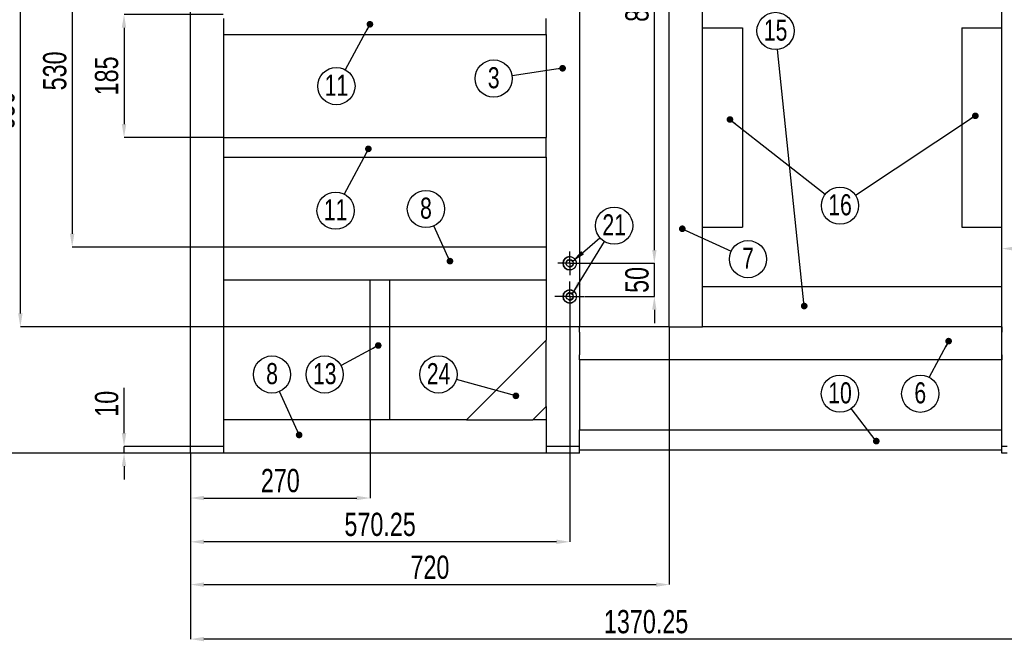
# Model space of a CAD drawing. Header units: millimetres. Extents: x 0 to 841, y 0 to 594.
# Tile 3 of 19: x 119 to 267, y 187 to 281. Entities that reach past the tile are written whole.
import ezdxf

# ---------------------------------------------------------------- set-up
doc = ezdxf.new("R2010")
doc.units = ezdxf.units.MM
doc.header["$PDSIZE"] = -1
doc.linetypes.add('CENTERX2', pattern=[20.32, 12.7, -2.54, 2.54, -2.54])
for name, color, linetype in [('COTES', 1, 'Continuous'), ('NOTES', 6, 'Continuous'), ('TRAIT-FINS', 9, 'Continuous'), ('TRAIT-MIXTES', 3, 'CENTERX2')]:
    doc.layers.add(name, color=color, linetype=linetype)
doc.layers.add('TRAIT-FORT', color=4, linetype='Continuous', lineweight=25)
doc.styles.add('SLDTEXTSTYLE0', font='TXT', dxfattribs={"width": 0.75})
doc.dimstyles.new('SLDDIMSTYLE6', dxfattribs={"dimtxt": 0.18, "dimasz": 1, "dimexe": 0, "dimexo": 0.0625, "dimgap": 0, "dimtad": 0, "dimtih": 1, "dimtoh": 1, "dimdec": 0, "dimrnd": 1e-09, "dimzin": 0, "dimdsep": 46, "dimtxsty": 'Standard', "dimblk1": 'DOT', "dimblk2": 'DOT', "dimsah": 1, "dimcen": 0.09, "dimadec": 0, "dimazin": 0, "dimtfac": 1, "dimtdec": 0, "dimtofl": 0, "dimtmove": 0, "dimatfit": 3, "dimldrblk": 'DOT', "dimfxl": 1, "dimfrac": 2, "dimtolj": 1, "dimtzin": 0, "dimarcsym": 0})
doc.dimstyles.new('SLDDIMSTYLE7', dxfattribs={"dimtxt": 0.18, "dimasz": 2, "dimexe": 0, "dimexo": 0.0625, "dimgap": 0, "dimtad": 0, "dimtih": 1, "dimtoh": 1, "dimdec": 0, "dimrnd": 1e-09, "dimzin": 0, "dimdsep": 46, "dimtxsty": 'Standard', "dimsah": 1, "dimcen": 0.09, "dimadec": 0, "dimazin": 0, "dimtfac": 2, "dimtdec": 0, "dimtofl": 0, "dimtmove": 0, "dimatfit": 3, "dimfxl": 1, "dimfrac": 2, "dimtolj": 1, "dimtzin": 0, "dimarcsym": 0})
doc.dimstyles.new('SLDDIMSTYLE8', dxfattribs={"dimtxt": 3.5, "dimasz": 2, "dimexe": 0, "dimexo": 0.0625, "dimgap": 0.875, "dimtad": 1, "dimlfac": 10, "dimrnd": 1e-09, "dimzin": 12, "dimdsep": 46, "dimtxsty": 'SLDTEXTSTYLE0', "dimsah": 1, "dimcen": 0.09, "dimadec": 0, "dimazin": 3, "dimtfac": 1, "dimtmove": 0, "dimatfit": 0, "dimfxl": 1, "dimfrac": 2, "dimtolj": 1, "dimtzin": 12, "dimarcsym": 0})
doc.dimstyles.new('SLDDIMSTYLE9', dxfattribs={"dimtxt": 3.5, "dimasz": 2, "dimexe": 0, "dimexo": 0.0625, "dimgap": 0.875, "dimtad": 1, "dimlfac": 10, "dimrnd": 1e-09, "dimzin": 12, "dimdsep": 46, "dimtxsty": 'SLDTEXTSTYLE0', "dimsah": 1, "dimcen": 0.09, "dimadec": 0, "dimazin": 3, "dimtfac": 1, "dimtofl": 0, "dimtmove": 0, "dimatfit": 3, "dimfxl": 1, "dimfrac": 2, "dimtolj": 1, "dimtzin": 12, "dimarcsym": 0})

# ---------------------------------------------------------------- blocks, each defined once
blk = doc.blocks.new('_D_32')
at = {"layer": 'COTES', "color": 0, "lineweight": -2, "transparency": 16777216}
for p, q in [((216.98, 234.63), (216.98, 195.89)), ((144.98, 215.63), (144.98, 195.89)), ((146.98, 195.89), (214.98, 195.89))]:
    blk.add_line(p, q, dxfattribs=at)
at = {"layer": 'COTES', "color": 0, "transparency": 16777216}
for points in [[(146.98, 196.22), (146.98, 195.56), (144.98, 195.89)], [(214.98, 196.22), (214.98, 195.56), (216.98, 195.89)]]:
    blk.add_solid(points, dxfattribs=at)
at = {"layer": 'Defpoints', "color": 0, "transparency": 16777216}
for p in [(216.98, 234.69), (144.98, 215.69), (216.98, 195.89)]:
    blk.add_point(p, dxfattribs=at)
at = {"layer": 'COTES', "color": 0, "transparency": 16777216, "insert": (180.98, 200.26), "char_height": 3.5, "attachment_point": 2, "style": 'SLDTEXTSTYLE0'}
blk.add_mtext('\\A1;720', dxfattribs=at)
blk = doc.blocks.new('_D_33')
at = {"layer": 'COTES', "color": 0, "lineweight": -2, "transparency": 16777216}
for p, q in [((266.98, 216.25), (266.98, 246.45)), ((268.98, 246.45), (284.98, 246.45)), ((286.98, 240.25), (286.98, 246.45))]:
    blk.add_line(p, q, dxfattribs=at)
at = {"layer": 'COTES', "color": 0, "transparency": 16777216}
for points in [[(268.98, 246.79), (268.98, 246.12), (266.98, 246.45)], [(284.98, 246.79), (284.98, 246.12), (286.98, 246.45)]]:
    blk.add_solid(points, dxfattribs=at)
at = {"layer": 'Defpoints', "color": 0, "transparency": 16777216}
for p in [(286.98, 246.45), (286.98, 240.19), (266.98, 216.19)]:
    blk.add_point(p, dxfattribs=at)
at = {"layer": 'COTES', "color": 0, "transparency": 16777216, "insert": (276.98, 250.83), "char_height": 3.5, "attachment_point": 2, "style": 'SLDTEXTSTYLE0'}
blk.add_mtext('\\A1;200', dxfattribs=at)
blk = doc.blocks.new('_D_35')
at = {"layer": 'COTES', "color": 0, "lineweight": -2, "transparency": 16777216}
for p, q in [((144.91, 325.69), (110.98, 325.69)), ((110.98, 323.69), (110.98, 217.69)), ((144.91, 215.69), (110.98, 215.69))]:
    blk.add_line(p, q, dxfattribs=at)
at = {"layer": 'COTES', "color": 0, "transparency": 16777216}
for points in [[(110.64, 323.69), (111.31, 323.69), (110.98, 325.69)], [(110.64, 217.69), (111.31, 217.69), (110.98, 215.69)]]:
    blk.add_solid(points, dxfattribs=at)
at = {"layer": 'Defpoints', "color": 0, "transparency": 16777216}
for p in [(144.98, 325.69), (110.98, 215.69), (144.98, 215.69)]:
    blk.add_point(p, dxfattribs=at)
at = {"layer": 'COTES', "color": 0, "transparency": 16777216, "insert": (106.6, 270.69), "char_height": 3.5, "attachment_point": 2, "rotation": 90, "style": 'SLDTEXTSTYLE0'}
blk.add_mtext('\\A1;1100', dxfattribs=at)
blk = doc.blocks.new('_D_37')
at = {"layer": 'COTES', "color": 0, "lineweight": -2, "transparency": 16777216}
for p, q in [((149.91, 299.69), (127.18, 299.69)), ((127.18, 297.69), (127.18, 248.69)), ((149.91, 246.69), (127.18, 246.69))]:
    blk.add_line(p, q, dxfattribs=at)
at = {"layer": 'COTES', "color": 0, "transparency": 16777216}
for points in [[(126.85, 297.69), (127.51, 297.69), (127.18, 299.69)], [(126.85, 248.69), (127.51, 248.69), (127.18, 246.69)]]:
    blk.add_solid(points, dxfattribs=at)
at = {"layer": 'Defpoints', "color": 0, "transparency": 16777216}
for p in [(149.98, 299.69), (127.18, 246.69), (149.98, 246.69)]:
    blk.add_point(p, dxfattribs=at)
at = {"layer": 'COTES', "color": 0, "transparency": 16777216, "insert": (122.8, 273.19), "char_height": 3.5, "attachment_point": 2, "rotation": 90, "style": 'SLDTEXTSTYLE0'}
blk.add_mtext('\\A1;530', dxfattribs=at)
blk = doc.blocks.new('_D_38')
at = {"layer": 'COTES', "color": 0, "lineweight": -2, "transparency": 16777216}
for p, q in [((203.41, 299.69), (119.39, 299.69)), ((119.39, 236.69), (119.39, 297.69)), ((203.41, 234.69), (119.39, 234.69))]:
    blk.add_line(p, q, dxfattribs=at)
at = {"layer": 'COTES', "color": 0, "transparency": 16777216}
for points in [[(119.05, 297.69), (119.72, 297.69), (119.39, 299.69)], [(119.05, 236.69), (119.72, 236.69), (119.39, 234.69)]]:
    blk.add_solid(points, dxfattribs=at)
at = {"layer": 'Defpoints', "color": 0, "transparency": 16777216}
for p in [(119.39, 299.69), (203.48, 299.69), (203.48, 234.69)]:
    blk.add_point(p, dxfattribs=at)
at = {"layer": 'COTES', "color": 0, "transparency": 16777216, "insert": (115.01, 267.19), "char_height": 3.5, "attachment_point": 2, "rotation": 90, "style": 'SLDTEXTSTYLE0'}
blk.add_mtext('\\A1;650', dxfattribs=at)
blk = doc.blocks.new('_D_40')
at = {"layer": 'COTES', "color": 0, "lineweight": -2, "transparency": 16777216}
for p, q in [((149.91, 281.69), (134.98, 281.69)), ((134.98, 279.69), (134.98, 265.19)), ((149.91, 263.19), (134.98, 263.19))]:
    blk.add_line(p, q, dxfattribs=at)
at = {"layer": 'COTES', "color": 0, "transparency": 16777216}
for points in [[(134.64, 279.69), (135.31, 279.69), (134.98, 281.69)], [(134.64, 265.19), (135.31, 265.19), (134.98, 263.19)]]:
    blk.add_solid(points, dxfattribs=at)
at = {"layer": 'Defpoints', "color": 0, "transparency": 16777216}
for p in [(149.98, 281.69), (134.98, 263.19), (149.98, 263.19)]:
    blk.add_point(p, dxfattribs=at)
at = {"layer": 'COTES', "color": 0, "transparency": 16777216, "insert": (130.6, 272.44), "char_height": 3.5, "attachment_point": 2, "rotation": 90, "style": 'SLDTEXTSTYLE0'}
blk.add_mtext('\\A1;185', dxfattribs=at)
blk = doc.blocks.new('_D_44')
at = {"layer": 'COTES', "color": 0, "lineweight": -2, "transparency": 16777216}
for p, q in [((198.54, 325.69), (214.73, 325.69)), ((214.73, 246.24), (214.73, 323.69)), ((203.82, 244.24), (214.73, 244.24))]:
    blk.add_line(p, q, dxfattribs=at)
at = {"layer": 'COTES', "color": 0, "transparency": 16777216}
for points in [[(214.4, 323.69), (215.06, 323.69), (214.73, 325.69)], [(214.4, 246.24), (215.06, 246.24), (214.73, 244.24)]]:
    blk.add_solid(points, dxfattribs=at)
at = {"layer": 'Defpoints', "color": 0, "transparency": 16777216}
for p in [(198.48, 325.69), (214.73, 325.69), (203.76, 244.24)]:
    blk.add_point(p, dxfattribs=at)
at = {"layer": 'COTES', "color": 0, "transparency": 16777216, "insert": (210.36, 284.97), "char_height": 3.5, "attachment_point": 2, "rotation": 90, "style": 'SLDTEXTSTYLE0'}
blk.add_mtext('\\A1;814.5', dxfattribs=at)
blk = doc.blocks.new('_D_45')
at = {"layer": 'COTES', "color": 0, "lineweight": -2, "transparency": 16777216}
for p, q in [((214.73, 246.24), (214.73, 248.24)), ((203.82, 244.24), (214.73, 244.24)), ((214.73, 239.24), (214.73, 244.24)), ((204.31, 239.24), (214.73, 239.24)), ((214.73, 237.24), (214.73, 235.24))]:
    blk.add_line(p, q, dxfattribs=at)
at = {"layer": 'COTES', "color": 0, "transparency": 16777216}
for points in [[(214.4, 246.24), (215.06, 246.24), (214.73, 244.24)], [(214.4, 237.24), (215.06, 237.24), (214.73, 239.24)]]:
    blk.add_solid(points, dxfattribs=at)
at = {"layer": 'Defpoints', "color": 0, "transparency": 16777216}
for p in [(203.76, 244.24), (214.73, 244.24), (204.25, 239.24)]:
    blk.add_point(p, dxfattribs=at)
at = {"layer": 'COTES', "color": 0, "transparency": 16777216, "insert": (210.36, 241.74), "char_height": 3.5, "attachment_point": 2, "rotation": 90, "style": 'SLDTEXTSTYLE0'}
blk.add_mtext('\\A1;50', dxfattribs=at)
blk = doc.blocks.new('_D_46')
at = {"layer": 'COTES', "color": 0, "lineweight": -2, "transparency": 16777216}
for p, q in [((202, 236.93), (202, 202.33)), ((144.98, 215.63), (144.98, 202.33)), ((200, 202.33), (146.98, 202.33))]:
    blk.add_line(p, q, dxfattribs=at)
at = {"layer": 'COTES', "color": 0, "transparency": 16777216}
for points in [[(146.98, 202.67), (146.98, 202), (144.98, 202.33)], [(200, 202.67), (200, 202), (202, 202.33)]]:
    blk.add_solid(points, dxfattribs=at)
at = {"layer": 'Defpoints', "color": 0, "transparency": 16777216}
for p in [(202, 236.99), (144.98, 215.69), (144.98, 202.33)]:
    blk.add_point(p, dxfattribs=at)
at = {"layer": 'COTES', "color": 0, "transparency": 16777216, "insert": (173.49, 206.71), "char_height": 3.5, "attachment_point": 2, "style": 'SLDTEXTSTYLE0'}
blk.add_mtext('\\A1;570.25', dxfattribs=at)
blk = doc.blocks.new('_D_48')
at = {"layer": 'COTES', "color": 0, "lineweight": -2, "transparency": 16777216}
for p, q in [((134.98, 218.69), (134.98, 225.5)), ((144.91, 216.69), (134.98, 216.69)), ((134.98, 215.69), (134.98, 216.69)), ((144.91, 215.69), (134.98, 215.69)), ((134.98, 213.69), (134.98, 211.69))]:
    blk.add_line(p, q, dxfattribs=at)
at = {"layer": 'COTES', "color": 0, "transparency": 16777216}
for points in [[(134.64, 218.69), (135.31, 218.69), (134.98, 216.69)], [(134.64, 213.69), (135.31, 213.69), (134.98, 215.69)]]:
    blk.add_solid(points, dxfattribs=at)
at = {"layer": 'Defpoints', "color": 0, "transparency": 16777216}
for p in [(134.98, 216.69), (144.98, 216.69), (144.98, 215.69)]:
    blk.add_point(p, dxfattribs=at)
at = {"layer": 'COTES', "color": 0, "transparency": 16777216, "insert": (130.6, 223.1), "char_height": 3.5, "attachment_point": 2, "rotation": 90, "style": 'SLDTEXTSTYLE0'}
blk.add_mtext('\\A1;10', dxfattribs=at)
blk = doc.blocks.new('_D_50')
at = {"layer": 'COTES', "color": 0, "lineweight": -2, "transparency": 16777216}
for p, q in [((171.98, 220.63), (171.98, 208.92)), ((144.98, 215.63), (144.98, 208.92)), ((146.98, 208.92), (169.98, 208.92))]:
    blk.add_line(p, q, dxfattribs=at)
at = {"layer": 'COTES', "color": 0, "transparency": 16777216}
for points in [[(146.98, 209.25), (146.98, 208.59), (144.98, 208.92)], [(169.98, 209.25), (169.98, 208.59), (171.98, 208.92)]]:
    blk.add_solid(points, dxfattribs=at)
at = {"layer": 'Defpoints', "color": 0, "transparency": 16777216}
for p in [(171.98, 220.69), (144.98, 215.69), (171.98, 208.92)]:
    blk.add_point(p, dxfattribs=at)
at = {"layer": 'COTES', "color": 0, "transparency": 16777216, "insert": (158.48, 213.3), "char_height": 3.5, "attachment_point": 2, "style": 'SLDTEXTSTYLE0'}
blk.add_mtext('\\A1;270', dxfattribs=at)
blk = doc.blocks.new('_D_51')
at = {"layer": 'COTES', "color": 0, "lineweight": -2, "transparency": 16777216}
for p, q in [((282, 220.13), (282, 187.69)), ((144.98, 215.63), (144.98, 187.69)), ((280, 187.69), (146.98, 187.69))]:
    blk.add_line(p, q, dxfattribs=at)
at = {"layer": 'COTES', "color": 0, "transparency": 16777216}
for points in [[(146.98, 188.02), (146.98, 187.36), (144.98, 187.69)], [(280, 188.02), (280, 187.36), (282, 187.69)]]:
    blk.add_solid(points, dxfattribs=at)
at = {"layer": 'Defpoints', "color": 0, "transparency": 16777216}
for p in [(282, 220.19), (144.98, 215.69), (144.98, 187.69)]:
    blk.add_point(p, dxfattribs=at)
at = {"layer": 'COTES', "color": 0, "transparency": 16777216, "insert": (213.49, 192.07), "char_height": 3.5, "attachment_point": 2, "style": 'SLDTEXTSTYLE0'}
blk.add_mtext('\\A1;1370.25', dxfattribs=at)
blk = doc.blocks.new('SW_NOTE_34')
at = {"layer": 'NOTES', "color": 0}
blk.add_circle((-2.77, -0.41), 2.8, dxfattribs=at)
at = {"layer": 'NOTES', "color": 0, "insert": (-2.77, 1.3), "char_height": 3.17, "attachment_point": 2, "style": 'SLDTEXTSTYLE0'}
blk.add_mtext('3', dxfattribs=at)
blk = doc.blocks.new('_Dot')
at = {"color": 0, "linetype": 'ByBlock', "lineweight": -2}
blk.add_line((-0.5, 0), (-1, 0), dxfattribs=at)
at = {"color": 0, "linetype": 'ByBlock', "const_width": 0.5}
blk.add_lwpolyline([(-0.25, 0, 1), (0.25, 0, 1)], format="xyb", close=True, dxfattribs=at)
blk = doc.blocks.new('SW_NOTE_35')
at = {"layer": 'NOTES', "color": 0}
blk.add_circle((2.55, -1.18), 2.8, dxfattribs=at)
at = {"layer": 'NOTES', "color": 0, "insert": (2.55, 0.54), "char_height": 3.17, "attachment_point": 2, "style": 'SLDTEXTSTYLE0'}
blk.add_mtext('7', dxfattribs=at)
blk = doc.blocks.new('SW_NOTE_37')
at = {"layer": 'NOTES', "color": 0}
blk.add_circle((-2.47, -1.34), 2.8, dxfattribs=at)
at = {"layer": 'NOTES', "color": 0, "insert": (-2.46, 0.38), "char_height": 3.175, "attachment_point": 2, "style": 'SLDTEXTSTYLE0'}
blk.add_mtext('13', dxfattribs=at)
blk = doc.blocks.new('SW_NOTE_38')
at = {"layer": 'NOTES', "color": 0}
blk.add_circle((-2.7, 0.75), 2.8, dxfattribs=at)
at = {"layer": 'NOTES', "color": 0, "insert": (-2.69, 2.46), "char_height": 3.175, "attachment_point": 2, "style": 'SLDTEXTSTYLE0'}
blk.add_mtext('24', dxfattribs=at)
blk = doc.blocks.new('SW_NOTE_42')
at = {"layer": 'NOTES', "color": 0}
blk.add_circle((-1.34, -2.47), 2.8, dxfattribs=at)
at = {"layer": 'NOTES', "color": 0, "insert": (-1.33, -0.75), "char_height": 3.175, "attachment_point": 2, "style": 'SLDTEXTSTYLE0'}
blk.add_mtext('11', dxfattribs=at)
blk = doc.blocks.new('SW_NOTE_43')
at = {"layer": 'NOTES', "color": 0}
blk.add_circle((-1.31, -2.48), 2.8, dxfattribs=at)
at = {"layer": 'NOTES', "color": 0, "insert": (-1.31, -0.76), "char_height": 3.175, "attachment_point": 2, "style": 'SLDTEXTSTYLE0'}
blk.add_mtext('11', dxfattribs=at)
blk = doc.blocks.new('SW_NOTE_44')
at = {"layer": 'NOTES', "color": 0}
blk.add_circle((-1.17, 2.55), 2.8, dxfattribs=at)
at = {"layer": 'NOTES', "color": 0, "insert": (-1.17, 4.26), "char_height": 3.17, "attachment_point": 2, "style": 'SLDTEXTSTYLE0'}
blk.add_mtext('8', dxfattribs=at)
blk = doc.blocks.new('SW_NOTE_52')
at = {"layer": 'NOTES', "color": 0}
blk.add_circle((-1.33, -2.47), 2.8, dxfattribs=at)
at = {"layer": 'NOTES', "color": 0, "insert": (-1.33, -0.75), "char_height": 3.17, "attachment_point": 2, "style": 'SLDTEXTSTYLE0'}
blk.add_mtext('6', dxfattribs=at)
blk = doc.blocks.new('SW_NOTE_53')
at = {"layer": 'NOTES', "color": 0}
blk.add_circle((-1.71, 2.23), 2.8, dxfattribs=at)
at = {"layer": 'NOTES', "color": 0, "insert": (-1.7, 3.94), "char_height": 3.175, "attachment_point": 2, "style": 'SLDTEXTSTYLE0'}
blk.add_mtext('10', dxfattribs=at)
blk = doc.blocks.new('SW_NOTE_56')
at = {"layer": 'NOTES', "color": 0}
blk.add_circle((-1.15, 2.56), 2.8, dxfattribs=at)
at = {"layer": 'NOTES', "color": 0, "insert": (-1.14, 4.28), "char_height": 3.17, "attachment_point": 2, "style": 'SLDTEXTSTYLE0'}
blk.add_mtext('8', dxfattribs=at)
blk = doc.blocks.new('SW_NOTE_59')
at = {"layer": 'NOTES', "color": 0}
blk.add_circle((-1.36, -2.45), 2.8, dxfattribs=at)
at = {"layer": 'NOTES', "color": 0, "insert": (-1.35, -0.74), "char_height": 3.175, "attachment_point": 2, "style": 'SLDTEXTSTYLE0'}
blk.add_mtext('15', dxfattribs=at)
blk = doc.blocks.new('SW_NOTE_60')
at = {"layer": 'NOTES', "color": 0}
blk.add_circle((2.21, -1.73), 2.8, dxfattribs=at)
at = {"layer": 'NOTES', "color": 0, "insert": (2.22, -0.01), "char_height": 3.175, "attachment_point": 2, "style": 'SLDTEXTSTYLE0'}
blk.add_mtext('16', dxfattribs=at)
blk = doc.blocks.new('SW_NOTE_63')
at = {"layer": 'NOTES', "color": 0}
blk.add_circle((2.13, 1.83), 2.8, dxfattribs=at)
at = {"layer": 'NOTES', "color": 0, "insert": (2.14, 3.54), "char_height": 3.175, "attachment_point": 2, "style": 'SLDTEXTSTYLE0'}
blk.add_mtext('21', dxfattribs=at)
blk = doc.blocks.new('SW_CENTERMARKSYMBOL_18')
at = {"layer": 'TRAIT-MIXTES', "color": 0}
for p, q in [((0, 1.25), (0, 1.76)), ((-1.25, 0), (-1.76, 0)), ((0, 0), (-1.25, 0)), ((0, 0), (0, 1.25)), ((0, 0), (0, -1.25)), ((0, 0), (1.25, 0)), ((1.25, 0), (1.76, 0)), ((0, -1.25), (0, -1.76))]:
    blk.add_line(p, q, dxfattribs=at)
blk = doc.blocks.new('SW_CENTERMARKSYMBOL_19')
at = {"layer": 'TRAIT-MIXTES', "color": 0}
for p, q in [((0, 1.25), (0, 2.25)), ((-1.25, 0), (-2.25, 0)), ((0, 0), (-1.25, 0)), ((0, 0), (0, 1.25)), ((0, 0), (0, -1.25)), ((0, 0), (1.25, 0)), ((1.25, 0), (2.25, 0)), ((0, -1.25), (0, -2.25))]:
    blk.add_line(p, q, dxfattribs=at)

msp = doc.modelspace()

# ---------------------------------------------------------------- linework, layer by layer
at = {"layer": 'TRAIT-FINS', "lineweight": 18}
for centre in [(202.0007, 244.2406), (202.0007, 239.2406)]:
    msp.add_arc(centre, 0.6, 255, 195, dxfattribs=at)
at = {"layer": 'TRAIT-FORT', "lineweight": 25}
for p, q in [((144.976, 216.6906), (144.976, 324.6906)), ((203.476, 294.6906), (203.476, 234.6906)), ((216.976, 234.6906), (216.976, 294.6906)), ((221.976, 234.6906), (221.976, 294.6906)), ((266.976, 234.6906), (266.976, 294.6906)), ((149.976, 279.2906), (149.976, 281.0906)), ((198.476, 279.2906), (198.476, 281.0906)), ((149.976, 278.6906), (149.976, 279.2906)), ((149.976, 278.6906), (198.476, 278.6906)), ((149.976, 263.1906), (149.976, 278.6906)), ((198.476, 278.6906), (198.476, 279.2906)), ((198.476, 278.6906), (198.476, 263.1906)), ((221.976, 279.6906), (227.976, 279.6906)), ((227.976, 279.6906), (227.976, 249.6906)), ((260.976, 279.6906), (260.976, 249.6906)), ((260.976, 279.6906), (266.976, 279.6906)), ((149.976, 263.1906), (198.476, 263.1906)), ((149.976, 262.5906), (149.976, 263.1906)), ((149.976, 260.7906), (149.976, 262.5906)), ((198.476, 262.5906), (198.476, 263.1906)), ((198.476, 260.7906), (198.476, 262.5906)), ((149.976, 260.1906), (149.976, 260.7906)), ((198.476, 260.1906), (198.476, 260.7906)), ((149.976, 260.1906), (198.476, 260.1906)), ((149.976, 246.6906), (149.976, 260.1906)), ((198.476, 260.1906), (198.476, 246.6906)), ((221.976, 249.6906), (227.976, 249.6906)), ((260.976, 249.6906), (266.976, 249.6906)), ((149.976, 245.8906), (149.976, 246.6906)), ((198.476, 246.6906), (149.976, 246.6906)), ((149.976, 242.4906), (149.976, 245.8906)), ((198.476, 246.6906), (198.476, 245.8906)), ((198.476, 245.8906), (198.476, 242.4906)), ((202.676, 244.9781), (202.7601, 244.8717)), ((149.976, 241.6906), (149.976, 242.4906)), ((171.976, 241.6906), (149.976, 241.6906)), ((149.976, 220.6906), (149.976, 241.6906)), ((171.976, 220.6904), (171.976, 241.6906)), ((172.576, 241.6906), (171.976, 241.6906)), ((174.376, 241.6906), (172.576, 241.6906)), ((174.976, 241.6906), (174.376, 241.6906)), ((198.476, 241.6906), (174.976, 241.6906)), ((174.976, 220.6904), (174.976, 241.6906)), ((198.476, 242.4906), (198.476, 241.6906)), ((198.476, 241.6906), (198.476, 232.6906)), ((202.676, 239.9781), (202.7601, 239.8717)), ((266.976, 240.6906), (221.976, 240.6906)), ((216.976, 234.6906), (203.476, 234.6906)), ((203.476, 233.8906), (203.476, 234.6906)), ((216.976, 234.6906), (217.776, 234.6906)), ((217.776, 234.6906), (221.176, 234.6906)), ((221.176, 234.6906), (221.976, 234.6906)), ((266.976, 234.6906), (221.976, 234.6906)), ((266.976, 234.6906), (266.976, 233.8906)), ((198.476, 232.6906), (186.476, 220.6906)), ((198.476, 222.6906), (198.476, 232.6906)), ((203.476, 233.8906), (203.476, 230.4906)), ((266.976, 230.4906), (266.976, 233.8906)), ((203.476, 229.6906), (203.476, 230.4906)), ((266.976, 229.6906), (203.476, 229.6906)), ((203.476, 229.6906), (203.476, 219.1906)), ((266.976, 230.4906), (266.976, 229.6906)), ((266.976, 219.1906), (266.976, 229.6906)), ((196.476, 220.6906), (198.476, 222.6906)), ((198.476, 222.6906), (198.476, 220.6906)), ((171.976, 220.6906), (149.976, 220.6906)), ((149.976, 219.8906), (149.976, 220.6906)), ((172.576, 220.6904), (171.976, 220.6904)), ((174.376, 220.6904), (172.576, 220.6904)), ((174.976, 220.6904), (174.376, 220.6904)), ((186.476, 220.6906), (174.976, 220.6906)), ((186.476, 220.6906), (196.476, 220.6906)), ((198.476, 220.6906), (196.476, 220.6906)), ((198.476, 220.6906), (198.476, 219.8906)), ((149.976, 216.4906), (149.976, 219.8906)), ((198.476, 219.8906), (198.476, 216.4906)), ((203.476, 218.5906), (203.476, 219.1906)), ((203.476, 219.1906), (266.976, 219.1906)), ((266.976, 218.5906), (266.976, 219.1906)), ((203.476, 216.7906), (203.476, 218.5906)), ((266.976, 216.7906), (266.976, 218.5906)), ((145.776, 216.6906), (144.976, 216.6906)), ((144.976, 215.6906), (144.976, 216.6906)), ((149.176, 216.6906), (145.776, 216.6906)), ((149.976, 216.6906), (149.176, 216.6906)), ((149.976, 215.6906), (149.976, 216.4906)), ((199.276, 216.6906), (198.476, 216.6906)), ((198.476, 216.4906), (198.476, 215.6906)), ((202.676, 216.6906), (199.276, 216.6906)), ((203.476, 216.6906), (202.676, 216.6906)), ((203.476, 216.1906), (203.476, 216.7906)), ((203.476, 216.1906), (266.976, 216.1906)), ((203.476, 215.6906), (203.476, 216.1906)), ((266.976, 216.1906), (266.976, 216.7906)), ((267.776, 216.6906), (266.976, 216.6906)), ((266.976, 215.6906), (266.976, 216.1906)), ((145.776, 215.6906), (144.976, 215.6906)), ((149.176, 215.6906), (145.776, 215.6906)), ((149.976, 215.6906), (149.176, 215.6906)), ((198.476, 215.6906), (149.976, 215.6906)), ((199.276, 215.6906), (198.476, 215.6906)), ((202.676, 215.6906), (199.276, 215.6906)), ((203.476, 215.6906), (202.676, 215.6906)), ((267.776, 215.6906), (266.976, 215.6906))]:
    msp.add_line(p, q, dxfattribs=at)
for centre, radius in [((202.0007, 244.2406), 1), ((202.0007, 244.2406), 0.51), ((202.0007, 239.2406), 1), ((202.0007, 239.2406), 0.51)]:
    msp.add_circle(centre, radius, dxfattribs=at)
for centre, start, end in [((202.0007, 244.2406), 47.522407, 312.477593), ((202.0007, 239.2406), 47.522395, 312.477605)]:
    msp.add_arc(centre, 1, start, end, dxfattribs=at)
for points, knots in [([(202.8542, 243.7273), (202.8378, 243.6986), (202.7904, 243.6154), (202.7213, 243.5475), (202.676, 243.5031)], [0, 0, 0, 0, 0.34519802, 1, 1, 1, 1]), ([(202.8542, 238.7273), (202.8378, 238.6986), (202.7904, 238.6154), (202.7213, 238.5475), (202.676, 238.5031)], [0, 0, 0, 0, 0.34519857, 1, 1, 1, 1])]:
    msp.add_open_spline(points, degree=3, knots=knots, dxfattribs=at)

# ---------------------------------------------------------------- block references
at = {"layer": 'NOTES'}
for name, p in [('SW_NOTE_59', (234.3159, 281.6605)), ('SW_NOTE_34', (193.3402, 272.4517)), ('SW_NOTE_42', (168.2538, 273.3719)), ('SW_NOTE_43', (168.1069, 254.6411)), ('SW_NOTE_44', (181.5513, 249.8674)), ('SW_NOTE_60', (240.434, 254.6484)), ('SW_NOTE_63', (206.5504, 248.0727)), ('SW_NOTE_35', (226.2598, 246.0463)), ('SW_NOTE_56', (158.38, 224.9496)), ('SW_NOTE_37', (167.6232, 228.8457)), ('SW_NOTE_38', (184.9679, 226.7627)), ('SW_NOTE_53', (244.3483, 222.3902)), ('SW_NOTE_52', (256.049, 227.0846))]:
    msp.add_blockref(name, p, dxfattribs=at)
at = {"layer": 'TRAIT-MIXTES'}
for name, p in [('SW_CENTERMARKSYMBOL_18', (202.0007, 244.2406)), ('SW_CENTERMARKSYMBOL_19', (202.0007, 239.2406))]:
    msp.add_blockref(name, p, dxfattribs=at)

# ---------------------------------------------------------------- dimensions: what is measured, and where the dimension line sits
at = {"layer": 'COTES'}
for base, p1, p2, dimstyle, picture, middle in [((110.976, 215.6906), (144.976, 325.6906), (144.976, 215.6906), 'SLDDIMSTYLE9', '_D_35', (110.976, 270.6906)), ((214.7316, 325.6906), (203.7607, 244.2406), (198.476, 325.6906), 'SLDDIMSTYLE9', '_D_44', (214.7316, 284.9656)), ((119.3852, 299.6906), (203.476, 234.6906), (203.476, 299.6906), 'SLDDIMSTYLE9', '_D_38', (119.3852, 267.1906)), ((127.1794, 246.6906), (149.976, 299.6906), (149.976, 246.6906), 'SLDDIMSTYLE9', '_D_37', (127.1794, 273.1906)), ((134.976, 263.1906), (149.976, 281.6906), (149.976, 263.1906), 'SLDDIMSTYLE9', '_D_40', (134.976, 272.4406)), ((214.7316, 244.2406), (204.2507, 239.2406), (203.7607, 244.2406), 'SLDDIMSTYLE8', '_D_45', (214.7316, 241.7406)), ((134.976, 216.6906), (144.976, 215.6906), (144.976, 216.6906), 'SLDDIMSTYLE8', '_D_48', (134.976, 223.0969))]:
    dim = msp.add_linear_dim(base=base, p1=p1, p2=p2, angle=90, dimstyle=dimstyle, dxfattribs=at)
    dim.commit()
    dim.dimension.update_dxf_attribs({"geometry": picture, "text_midpoint": middle, "dimtype": 160})
for base, p1, p2, picture, middle in [((286.976, 246.452), (266.976, 216.1906), (286.976, 240.1906), '_D_33', (276.976, 246.452)), ((144.976, 202.3337), (202.0007, 236.9906), (144.976, 215.6906), '_D_46', (173.4884, 202.3337)), ((216.976, 195.889), (144.976, 215.6906), (216.976, 234.6906), '_D_32', (180.976, 195.889)), ((171.976, 208.9201), (144.976, 215.6906), (171.976, 220.6904), '_D_50', (158.476, 208.9201)), ((144.976, 187.6906), (282.0008, 220.1906), (144.976, 215.6906), '_D_51', (213.4884, 187.6906))]:
    dim = msp.add_linear_dim(base=base, p1=p1, p2=p2, dimstyle='SLDDIMSTYLE9', dxfattribs=at)
    dim.commit()
    dim.dimension.update_dxf_attribs({"geometry": picture, "text_midpoint": middle, "dimtype": 160})

# ---------------------------------------------------------------- leaders
at = {"layer": 'NOTES'}
for points, dimstyle in [([(171.9577, 280.2122), (168.2538, 273.3719)], 'SLDDIMSTYLE6'), ([(237.2715, 237.8109), (233.2468, 276.4175)], 'SLDDIMSTYLE6'), ([(200.9342, 273.5858), (193.3402, 272.4517)], 'SLDDIMSTYLE6'), ([(263.0073, 266.4329), (244.9786, 254.4689)], 'SLDDIMSTYLE6'), ([(226.1065, 265.8797), (240.434, 254.6484)], 'SLDDIMSTYLE6'), ([(171.7262, 261.4637), (168.1069, 254.6411)], 'SLDDIMSTYLE6'), ([(183.9938, 244.5669), (181.5513, 249.8674)], 'SLDDIMSTYLE6'), ([(218.9309, 249.4402), (226.2598, 246.0463)], 'SLDDIMSTYLE6'), ([(202.3717, 239.5906), (207.2153, 247.5065)], 'SLDDIMSTYLE7'), ([(202.4209, 244.5297), (206.5504, 248.0727)], 'SLDDIMSTYLE7'), ([(258.9877, 232.5308), (256.049, 227.0846)], 'SLDDIMSTYLE6'), ([(173.2063, 231.8718), (167.6232, 228.8457)], 'SLDDIMSTYLE6'), ([(193.905, 224.2954), (184.9679, 226.7627)], 'SLDDIMSTYLE6'), ([(161.3104, 218.4116), (158.38, 224.9496)], 'SLDDIMSTYLE6'), ([(248.109, 217.4858), (244.3483, 222.3902)], 'SLDDIMSTYLE6')]:
    msp.add_leader(points, dimstyle=dimstyle, dxfattribs=at)

doc.saveas('drawing.dxf')
